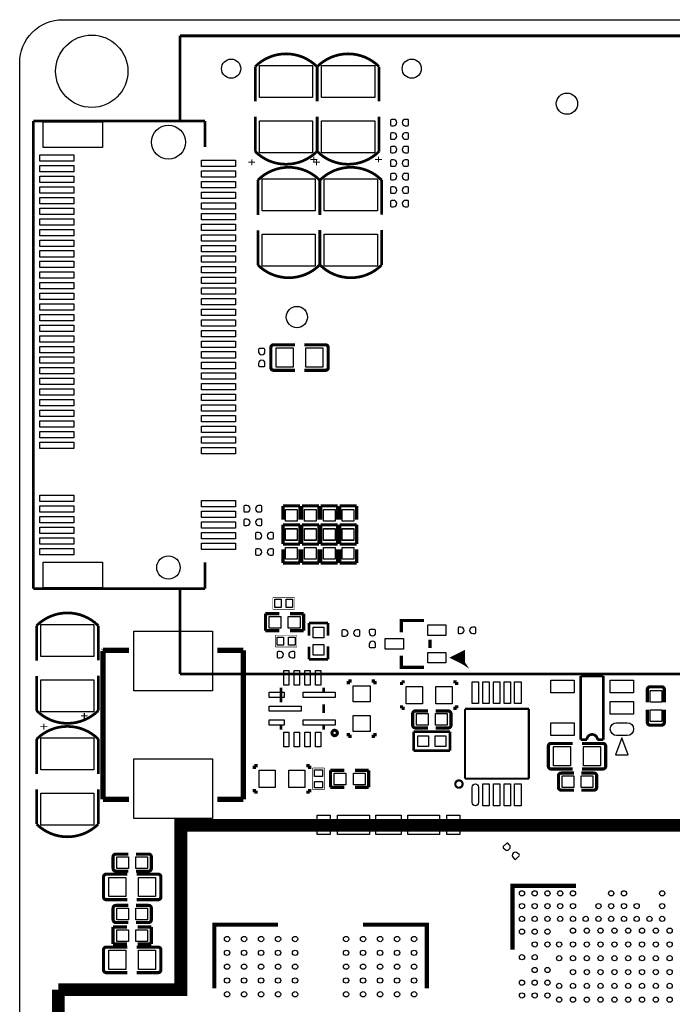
# Model space of a CAD drawing. Extents: x -29.9 to 31.2, y -23.7 to 47.4.
# Tile 4 of 5: x -29.9 to 0.8, y 1.1 to 47.4. Entities that reach past the tile are written whole.
import ezdxf

# ---------------------------------------------------------------- set-up
doc = ezdxf.new("R2010")
doc.units = 0
for name, color, linetype in [('BG_OUTLINE', 5, 'CONTINUOUS'), ('PG_SILKSCREEN_TOP', 254, 'CONTINUOUS'), ('PIN_TOP', 12, 'CONTINUOUS')]:
    doc.layers.add(name, color=color, linetype=linetype)

msp = doc.modelspace()

# ---------------------------------------------------------------- linework, layer by layer
at = {"layer": 'BG_OUTLINE'}
msp.add_lwpolyline([(-29.933138, -21.585428), (-29.933138, 45.35043, -0.414214), (-27.901138, 47.38243), (26.67, 47.38243, -0.414214), (27.686, 46.36643), (27.686, 39.243, 0.414214), (28.702, 38.227), (30.05074, 38.227, -0.414214), (31.06674, 37.211), (31.06674, 22.74443, -0.414214), (30.17774, 21.85543, 0.414214), (29.28874, 20.96643), (29.28874, 17.66443, 0.414214), (30.17774, 16.77543, -0.414214), (31.06674, 15.88643), (31.06674, -11.76401, -0.414214)], format="xyb", dxfattribs=at)
at = {"layer": 'PG_SILKSCREEN_TOP'}
for points, const_width in [([(-22.38502, 46.62424), (27.61488, 46.62424)], 0.127), ([(-22.38502, 42.62374), (-22.38502, 46.62424)], 0.127), ([(-18.84934, 45.17898), (-18.84934, 43.53814)], 0.127), ([(-15.92834, 45.17898), (-15.92834, 43.53814)], 0.127), ([(-29.28366, 42.62374), (-22.38502, 42.62374)], 0.127), ([(-29.28366, 20.62226), (-29.28366, 42.62374)], 0.127), ([(-25.95372, 42.62374), (-21.21916, 42.62374)], 0.127), ([(-21.21916, 42.62374), (-21.21916, 41.402)], 0.127), ([(-15.94866, 41.18356), (-15.94866, 42.8244)], 0.127), ([(-13.02766, 41.18356), (-13.02766, 42.8244)], 0.127), ([(-18.72234, 39.84244), (-18.72234, 38.2016)], 0.127), ([(-15.80134, 39.84244), (-15.80134, 38.2016)], 0.127), ([(-15.82166, 35.84702), (-15.82166, 37.48786)], 0.127), ([(-12.90066, 35.84702), (-12.90066, 37.48786)], 0.127), ([(-18.112689, 31.023611), (-18.112689, 31.968389)], 0.150089), ([(-17.985689, 32.095389), (-16.976293, 32.095389)], 0.150089), ([(-15.542311, 32.095389), (-16.534892, 32.095389)], 0.150089), ([(-15.415311, 31.968389), (-15.415311, 31.023611)], 0.150089), ([(-17.985689, 30.896611), (-16.976293, 30.896611)], 0.150089), ([(-15.542311, 30.896611), (-16.534892, 30.896611)], 0.150089), ([(-17.544999, 24.521897), (-17.544999, 23.871911)], 0.150089), ([(-16.745001, 24.521897), (-17.544999, 24.521897)], 0.150089), ([(-16.745001, 23.871911), (-16.745001, 24.521897)], 0.150089), ([(-16.655999, 24.521897), (-16.655999, 23.871911)], 0.150089), ([(-15.856001, 24.521897), (-16.655999, 24.521897)], 0.150089), ([(-15.856001, 23.871911), (-15.856001, 24.521897)], 0.150089), ([(-15.766999, 24.521897), (-15.766999, 23.871911)], 0.150089), ([(-14.967001, 24.521897), (-15.766999, 24.521897)], 0.150089), ([(-14.967001, 23.871911), (-14.967001, 24.521897)], 0.150089), ([(-14.877999, 24.521897), (-14.877999, 23.871911)], 0.150089), ([(-14.078001, 24.521897), (-14.877999, 24.521897)], 0.150089), ([(-14.078001, 23.871911), (-14.078001, 24.521897)], 0.150089), ([(-17.544999, 23.632897), (-17.544999, 22.982911)], 0.150089), ([(-16.745001, 23.632897), (-17.544999, 23.632897)], 0.150089), ([(-16.745001, 22.982911), (-16.745001, 23.632897)], 0.150089), ([(-16.655999, 23.632897), (-16.655999, 22.982911)], 0.150089), ([(-15.856001, 23.632897), (-16.655999, 23.632897)], 0.150089), ([(-15.856001, 22.982911), (-15.856001, 23.632897)], 0.150089), ([(-15.766999, 23.632897), (-15.766999, 22.982911)], 0.150089), ([(-14.967001, 23.632897), (-15.766999, 23.632897)], 0.150089), ([(-14.967001, 22.982911), (-14.967001, 23.632897)], 0.150089), ([(-14.877999, 23.632897), (-14.877999, 22.982911)], 0.150089), ([(-14.078001, 23.632897), (-14.877999, 23.632897)], 0.150089), ([(-14.078001, 22.982911), (-14.078001, 23.632897)], 0.150089), ([(-17.544999, 22.722103), (-17.544999, 23.372089)], 0.150089), ([(-16.745001, 23.372089), (-16.745001, 22.722103)], 0.150089), ([(-16.655999, 22.722103), (-16.655999, 23.372089)], 0.150089), ([(-15.856001, 23.372089), (-15.856001, 22.722103)], 0.150089), ([(-15.766999, 22.722103), (-15.766999, 23.372089)], 0.150089), ([(-14.967001, 23.372089), (-14.967001, 22.722103)], 0.150089), ([(-14.877999, 22.722103), (-14.877999, 23.372089)], 0.150089), ([(-14.078001, 23.372089), (-14.078001, 22.722103)], 0.150089), ([(-16.745001, 22.722103), (-17.544999, 22.722103)], 0.150089), ([(-15.856001, 22.722103), (-16.655999, 22.722103)], 0.150089), ([(-14.967001, 22.722103), (-15.766999, 22.722103)], 0.150089), ([(-14.078001, 22.722103), (-14.877999, 22.722103)], 0.150089), ([(-17.544999, 21.833103), (-17.544999, 22.483089)], 0.150089), ([(-16.745001, 22.483089), (-16.745001, 21.833103)], 0.150089), ([(-16.655999, 21.833103), (-16.655999, 22.483089)], 0.150089), ([(-15.856001, 22.483089), (-15.856001, 21.833103)], 0.150089), ([(-15.766999, 21.833103), (-15.766999, 22.483089)], 0.150089), ([(-14.967001, 22.483089), (-14.967001, 21.833103)], 0.150089), ([(-14.877999, 21.833103), (-14.877999, 22.483089)], 0.150089), ([(-14.078001, 22.483089), (-14.078001, 21.833103)], 0.150089), ([(-21.21916, 20.62226), (-21.21916, 21.87448)], 0.127), ([(-16.745001, 21.833103), (-17.544999, 21.833103)], 0.150089), ([(-15.856001, 21.833103), (-16.655999, 21.833103)], 0.150089), ([(-14.967001, 21.833103), (-15.766999, 21.833103)], 0.150089), ([(-14.078001, 21.833103), (-14.877999, 21.833103)], 0.150089), ([(-22.38502, 20.62226), (-29.28366, 20.62226)], 0.127), ([(-25.95372, 20.62226), (-21.21916, 20.62226)], 0.127), ([(-22.38502, 16.62176), (-22.38502, 20.62226)], 0.127), ([(-18.018811, 20.2184), (-17.002811, 20.2184)], 0.0254), ([(-18.018811, 19.6596), (-18.018811, 20.2184)], 0.0254), ([(-17.002811, 20.2184), (-17.002811, 19.6596)], 0.0254), ([(-18.367985, 19.449999), (-18.367985, 18.650001)], 0.150089), ([(-17.717999, 19.449999), (-18.367985, 19.449999)], 0.150089), ([(-17.002811, 19.6596), (-18.018811, 19.6596)], 0.0254), ([(-17.218177, 19.449999), (-16.568191, 19.449999)], 0.150089), ([(-16.568191, 19.449999), (-16.568191, 18.650001)], 0.150089), ([(-16.3195, 19.0119), (-15.4305, 19.0119)], 0.127), ([(-16.3195, 18.415), (-16.3195, 19.0119)], 0.127), ([(-15.4305, 19.0119), (-15.4305, 18.415)], 0.127), ([(-10.901705, 19.133795), (-11.978589, 19.133795), (-11.978589, 18.582589)], 0.1524), ([(-29.13634, 18.88998), (-29.13634, 17.24914)], 0.127), ([(-18.367985, 18.650001), (-17.717999, 18.650001)], 0.150089), ([(-16.568191, 18.650001), (-17.218177, 18.650001)], 0.150089), ([(-17.907, 18.4404), (-16.891, 18.4404)], 0.0254), ([(-17.907, 17.8816), (-17.907, 18.4404)], 0.0254), ([(-16.891, 18.4404), (-16.891, 17.8816)], 0.0254), ([(-10.627411, 18.234711), (-10.627411, 17.833289)], 0.1524), ([(-26.00706, 17.7038), (-25.98674, 17.72412)], 0.254), ([(-24.78786, 17.72412), (-26.00706, 17.72412)], 0.254), ([(-26.00706, 10.72388), (-26.00706, 17.7038)], 0.254), ([(-19.40814, 17.72412), (-20.62734, 17.72412)], 0.254), ([(-19.40814, 10.73404), (-19.40814, 17.72412)], 0.254), ([(-16.891, 17.8816), (-17.907, 17.8816)], 0.0254), ([(-16.3195, 17.3101), (-16.3195, 17.907)], 0.127), ([(-15.4305, 17.912105), (-15.4305, 17.3101)], 0.127), ([(-9.052611, 17.134789), (-9.052611, 17.632705), (-9.552889, 17.383811), (-9.052611, 17.134789), (-9.154211, 17.533595), (-9.352305, 17.333011), (-9.052611, 17.134789), (-9.253195, 17.434611)], 0.1524), ([(-15.4305, 17.3101), (-16.3195, 17.3101)], 0.127), ([(-10.901705, 16.934205), (-11.978589, 16.934205), (-11.978589, 17.485411)], 0.1524), ([(27.61488, 16.62176), (-22.38502, 16.62176)], 0.127), ([(-26.23566, 14.89456), (-26.23566, 16.5354)], 0.127), ([(-14.467789, 16.283889), (-14.315389, 16.283889)], 0.1524), ([(-14.467789, 16.131489), (-14.467789, 16.283889)], 0.1524), ([(-13.218211, 16.283889), (-13.370611, 16.283889)], 0.1524), ([(-13.218211, 16.131489), (-13.218211, 16.283889)], 0.1524), ([(-11.965889, 16.245789), (-11.965889, 16.093389)], 0.1524), ([(-11.813489, 16.245789), (-11.965889, 16.245789)], 0.1524), ([(-9.522511, 16.245789), (-9.370111, 16.245789)], 0.1524), ([(-9.370111, 16.245789), (-9.370111, 16.093389)], 0.1524), ([(-3.544113, 16.523894), (-2.475814, 16.523894)], 0.127), ([(-3.544113, 13.524103), (-3.544113, 16.523894)], 0.127), ([(-2.475814, 16.523894), (-2.475814, 13.524103)], 0.127), ([(-17.63776, 15.2781), (-17.63776, 15.9766)], 0.127), ([(-15.63624, 15.77848), (-15.63624, 15.9766)], 0.127), ([(-0.400152, 15.885897), (-0.400152, 15.288311)], 0.150012), ([(-0.273152, 16.012897), (0.273152, 16.012897)], 0.150012), ([(0.400152, 15.885897), (0.400152, 15.288311)], 0.150012), ([(-15.63624, 14.77772), (-15.63624, 15.19428)], 0.127), ([(-11.965889, 14.996211), (-11.965889, 15.148611)], 0.1524), ([(-11.813489, 14.996211), (-11.965889, 14.996211)], 0.1524), ([(-11.440897, 14.204696), (-11.440897, 14.750999)], 0.150012), ([(-11.313897, 14.877999), (-10.716209, 14.877999)], 0.150012), ([(-9.768103, 14.877999), (-10.365689, 14.877999)], 0.150012), ([(-9.641103, 14.750999), (-9.641103, 14.204696)], 0.150012), ([(-9.522511, 14.996211), (-9.370111, 14.996211)], 0.1524), ([(-9.370111, 14.996211), (-9.370111, 15.148611)], 0.1524), ([(-5.97535, 14.97584), (-8.97763, 14.97584)], 0.1016), ([(-8.97763, 14.97584), (-8.97763, 11.6967)], 0.1016), ([(-5.97535, 11.6967), (-5.97535, 14.97584)], 0.1016), ([(-0.400152, 14.340103), (-0.400152, 14.937791)], 0.150012), ([(0.400152, 14.340103), (0.400152, 14.937791)], 0.150012), ([(-17.63776, 13.9954), (-17.63776, 14.19352)], 0.127), ([(-15.63624, 13.9954), (-15.63624, 14.19352)], 0.127), ([(-14.467789, 13.840511), (-14.467789, 13.688111)], 0.1524), ([(-13.218211, 13.840511), (-13.218211, 13.688111)], 0.1524), ([(-9.6901, 13.9065), (-11.3919, 13.9065)], 0.127), ([(-11.3919, 13.9065), (-11.3919, 13.0175)], 0.127), ([(-11.313897, 14.077696), (-10.716209, 14.077696)], 0.150012), ([(-9.768103, 14.077696), (-10.365689, 14.077696)], 0.150012), ([(-9.6901, 13.0175), (-9.6901, 13.9065)], 0.127), ([(0.273152, 14.213103), (-0.273152, 14.213103)], 0.150012), ([(-29.13634, 13.55344), (-29.13634, 11.9126)], 0.127), ([(-14.467789, 13.688111), (-14.315389, 13.688111)], 0.1524), ([(-13.218211, 13.688111), (-13.370611, 13.688111)], 0.1524), ([(-3.247212, 13.524103), (-3.544113, 13.524103)], 0.127), ([(-2.475814, 13.524103), (-2.747315, 13.524103)], 0.127), ([(-11.3919, 13.0175), (-9.6901, 13.0175)], 0.127), ([(-5.057115, 12.278411), (-5.057115, 13.223189)], 0.150089), ([(-4.930115, 13.350189), (-3.920719, 13.350189)], 0.150089), ([(-2.486736, 13.350189), (-3.479317, 13.350189)], 0.150089), ([(-2.359736, 13.223189), (-2.359736, 12.278411)], 0.150089), ([(-18.887389, 12.308789), (-18.887389, 12.156389)], 0.1524), ([(-18.734989, 12.308789), (-18.887389, 12.308789)], 0.1524), ([(-16.444011, 12.308789), (-16.291611, 12.308789)], 0.1524), ([(-16.291611, 12.308789), (-16.291611, 12.156389)], 0.1524), ([(-16.149295, 12.192), (-15.600705, 12.192)], 0.0254), ([(-16.149295, 11.178489), (-16.149295, 12.192)], 0.0254), ([(-15.600705, 12.192), (-15.600705, 11.178489)], 0.0254), ([(-15.308809, 12.083999), (-14.658823, 12.083999)], 0.150089), ([(-15.308809, 11.284001), (-15.308809, 12.083999)], 0.150089), ([(-13.509015, 12.083999), (-14.159001, 12.083999)], 0.150089), ([(-13.509015, 11.284001), (-13.509015, 12.083999)], 0.150089), ([(-4.930115, 12.151411), (-3.920719, 12.151411)], 0.150089), ([(-2.486736, 12.151411), (-3.479317, 12.151411)], 0.150089), ([(-8.97763, 11.6967), (-5.97535, 11.6967)], 0.1016), ([(-4.582897, 11.283696), (-4.582897, 11.829999)], 0.150012), ([(-4.455897, 11.956999), (-3.858209, 11.956999)], 0.150012), ([(-2.910103, 11.956999), (-3.507689, 11.956999)], 0.150012), ([(-2.783103, 11.829999), (-2.783103, 11.283696)], 0.150012), ([(-26.23566, 9.55802), (-26.23566, 11.19886)], 0.127), ([(-18.887389, 11.059211), (-18.887389, 11.211611)], 0.1524), ([(-18.734989, 11.059211), (-18.887389, 11.059211)], 0.1524), ([(-16.444011, 11.059211), (-16.291611, 11.059211)], 0.1524), ([(-16.291611, 11.059211), (-16.291611, 11.211611)], 0.1524), ([(-15.600705, 11.178489), (-16.149295, 11.178489)], 0.0254), ([(-14.658823, 11.284001), (-15.308809, 11.284001)], 0.150089), ([(-14.159001, 11.284001), (-13.509015, 11.284001)], 0.150089), ([(-4.455897, 11.156696), (-3.858209, 11.156696)], 0.150012), ([(-2.910103, 11.156696), (-3.507689, 11.156696)], 0.150012), ([(-24.78786, 10.72388), (-26.00706, 10.72388)], 0.254), ([(-19.40814, 10.72388), (-20.62734, 10.72388)], 0.254), ([(-19.40814, 10.72388), (-19.40814, 10.73404)], 0.254), ([(-28.112009, 1.769008), (-22.349993, 1.769008), (-22.349993, 9.500006), (-18.85, 9.500006)], 0.599999), ([(-18.85, 9.500006), (7.549998, 9.500006), (7.549998, -6.400013), (-4.950003, -18.899988), (-23.019995, -18.899988), (-28.112009, -13.807999)], 0.599999), ([(-25.537897, 7.474001), (-25.537897, 8.020304)], 0.150012), ([(-25.410897, 8.147304), (-24.813311, 8.147304)], 0.150012), ([(-23.865103, 8.147304), (-24.462791, 8.147304)], 0.150012), ([(-23.738103, 8.020304), (-23.738103, 7.474001)], 0.150012), ([(-25.410897, 7.347001), (-24.813311, 7.347001)], 0.150012), ([(-23.865103, 7.347001), (-24.462791, 7.347001)], 0.150012), ([(-25.986689, 6.131611), (-25.986689, 7.076389)], 0.150089), ([(-25.859689, 7.203389), (-24.867108, 7.203389)], 0.150089), ([(-23.416311, 7.203389), (-24.425707, 7.203389)], 0.150089), ([(-23.289311, 7.076389), (-23.289311, 6.131611)], 0.150089), ([(-6.749999, 3.650005), (-6.749999, 6.649999), (-3.750005, 6.649999)], 0.2), ([(-25.859689, 6.004611), (-24.867108, 6.004611)], 0.150089), ([(-23.416311, 6.004611), (-24.425707, 6.004611)], 0.150089), ([(-25.537897, 5.060696), (-25.537897, 5.606999)], 0.150012), ([(-25.410897, 5.733999), (-24.813209, 5.733999)], 0.150012), ([(-23.865103, 5.733999), (-24.462689, 5.733999)], 0.150012), ([(-23.738103, 5.606999), (-23.738103, 5.060696)], 0.150012), ([(-25.537897, 4.717999), (-25.537897, 3.918001)], 0.150089), ([(-24.887911, 4.717999), (-25.537897, 4.717999)], 0.150089), ([(-25.410897, 4.933696), (-24.813209, 4.933696)], 0.150012), ([(-23.865103, 4.933696), (-24.462689, 4.933696)], 0.150012), ([(-24.388089, 4.717999), (-23.738103, 4.717999)], 0.150089), ([(-23.738103, 4.717999), (-23.738103, 3.918001)], 0.150089), ([(-20.775092, 1.829308), (-20.775092, 4.829302), (-17.775098, 4.829302)], 0.2), ([(-13.775106, 4.829302), (-10.775112, 4.829302), (-10.775112, 1.829308)], 0.2), ([(-25.986689, 2.702611), (-25.986689, 3.647389)], 0.150089), ([(-25.859689, 3.774389), (-24.867108, 3.774389)], 0.150089), ([(-25.537897, 3.918001), (-24.887911, 3.918001)], 0.150089), ([(-23.416311, 3.774389), (-24.425707, 3.774389)], 0.150089), ([(-23.738103, 3.918001), (-24.388089, 3.918001)], 0.150089), ([(-23.289311, 3.647389), (-23.289311, 2.702611)], 0.150089), ([(-25.859689, 2.575611), (-24.867108, 2.575611)], 0.150089), ([(-23.416311, 2.575611), (-24.425707, 2.575611)], 0.150089), ([(-28.112009, -13.807999), (-28.112009, 1.769008)], 0.599999)]:
    msp.add_lwpolyline(points, dxfattribs=dict(at, const_width=const_width))
for points, const_width in [([(-15.94866, 43.54576), (-15.94866, 45.17898, 0.41268), (-18.84934, 45.17898)], 0.127), ([(-13.02766, 43.54576), (-13.02766, 45.17898, 0.41268), (-15.92834, 45.17898)], 0.127), ([(-18.84934, 42.81678), (-18.84934, 41.18356, 0.412731), (-15.94866, 41.18356)], 0.127), ([(-15.92834, 42.81678), (-15.92834, 41.18356, 0.412731), (-13.02766, 41.18356)], 0.127), ([(-15.82166, 38.20922), (-15.82166, 39.84244, 0.412731), (-18.72234, 39.84244)], 0.127), ([(-12.90066, 38.20922), (-12.90066, 39.84244, 0.412731), (-15.80134, 39.84244)], 0.127), ([(-18.72234, 37.48024), (-18.72234, 35.84702, 0.41268), (-15.82166, 35.84702)], 0.127), ([(-15.80134, 37.48024), (-15.80134, 35.84702, 0.41268), (-12.90066, 35.84702)], 0.127), ([(-18.112689, 31.968389, -0.414448), (-17.985689, 32.095389)], 0.150089), ([(-15.542311, 32.095389, -0.414448), (-15.415311, 31.968389)], 0.150089), ([(-17.985689, 30.896611, -0.414448), (-18.112689, 31.023611)], 0.150089), ([(-15.415311, 31.023611, -0.414448), (-15.542311, 30.896611)], 0.150089), ([(-26.23566, 17.25676), (-26.23566, 18.88998, 0.41268), (-29.13634, 18.88998)], 0.127), ([(-29.13634, 16.52778), (-29.13634, 14.89456, 0.412731), (-26.23566, 14.89456)], 0.127), ([(-0.400152, 15.885897, -0.414331), (-0.273152, 16.012897)], 0.150012), ([(0.273152, 16.012897, -0.414253), (0.400152, 15.885897)], 0.150012), ([(-11.440897, 14.750999, -0.414331), (-11.313897, 14.877999)], 0.150012), ([(-9.768103, 14.877999, -0.414331), (-9.641103, 14.750999)], 0.150012), ([(-0.273152, 14.213103, -0.414331), (-0.400152, 14.340103)], 0.150012), ([(0.400152, 14.340103, -0.414253), (0.273152, 14.213103)], 0.150012), ([(-26.23566, 11.92022), (-26.23566, 13.55344, 0.412731), (-29.13634, 13.55344)], 0.127), ([(-15.04127, 13.843, 0.999967), (-15.18473, 13.843, 1.000033), (-15.04127, 13.843)], 0.254), ([(-11.313897, 14.077696, -0.414253), (-11.440897, 14.204696)], 0.150012), ([(-9.641103, 14.204696, -0.414253), (-9.768103, 14.077696)], 0.150012), ([(-2.747315, 13.524103, 0.99999), (-3.247212, 13.524103)], 0.127), ([(-5.057115, 13.223189, -0.414448), (-4.930115, 13.350189)], 0.150089), ([(-2.486736, 13.350189, -0.414448), (-2.359736, 13.223189)], 0.150089), ([(-4.930115, 12.151411, -0.414448), (-5.057115, 12.278411)], 0.150089), ([(-2.359736, 12.278411, -0.414448), (-2.486736, 12.151411)], 0.150089), ([(-9.09193, 11.440668, 1), (-9.436862, 11.440668, 1), (-9.09193, 11.440668)], 0.1016), ([(-4.582897, 11.829999, -0.414331), (-4.455897, 11.956999)], 0.150012), ([(-2.910103, 11.956999, -0.414331), (-2.783103, 11.829999)], 0.150012), ([(-29.13634, 11.19124), (-29.13634, 9.55802, 0.41268), (-26.23566, 9.55802)], 0.127), ([(-4.455897, 11.156696, -0.414253), (-4.582897, 11.283696)], 0.150012), ([(-2.783103, 11.283696, -0.414253), (-2.910103, 11.156696)], 0.150012), ([(-25.537897, 8.020304, -0.414253), (-25.410897, 8.147304)], 0.150012), ([(-23.865103, 8.147304, -0.414253), (-23.738103, 8.020304)], 0.150012), ([(-25.410897, 7.347001, -0.414331), (-25.537897, 7.474001)], 0.150012), ([(-23.738103, 7.474001, -0.414331), (-23.865103, 7.347001)], 0.150012), ([(-25.986689, 7.076389, -0.414448), (-25.859689, 7.203389)], 0.150089), ([(-23.416311, 7.203389, -0.414448), (-23.289311, 7.076389)], 0.150089), ([(-25.859689, 6.004611, -0.414448), (-25.986689, 6.131611)], 0.150089), ([(-23.289311, 6.131611, -0.414448), (-23.416311, 6.004611)], 0.150089), ([(-25.537897, 5.606999, -0.414331), (-25.410897, 5.733999)], 0.150012), ([(-23.865103, 5.733999, -0.414331), (-23.738103, 5.606999)], 0.150012), ([(-25.410897, 4.933696, -0.414253), (-25.537897, 5.060696)], 0.150012), ([(-23.738103, 5.060696, -0.414253), (-23.865103, 4.933696)], 0.150012), ([(-25.986689, 3.647389, -0.414448), (-25.859689, 3.774389)], 0.150089), ([(-23.416311, 3.774389, -0.414448), (-23.289311, 3.647389)], 0.150089), ([(-25.859689, 2.575611, -0.414448), (-25.986689, 2.702611)], 0.150089), ([(-23.289311, 2.702611, -0.414448), (-23.416311, 2.575611)], 0.150089)]:
    msp.add_lwpolyline(points, format="xyb", dxfattribs=dict(at, const_width=const_width))
msp.add_lwpolyline([(-1.89832, 12.808102), (-1.29827, 12.808102), (-1.598295, 13.608202)], close=True, dxfattribs=at)
at = {"layer": 'PIN_TOP'}
for points in [[(-16.14932, 43.72991), (-18.64868, 43.72991), (-18.64868, 45.23105), (-16.14932, 45.23105)], [(-13.22832, 43.72991), (-15.72768, 43.72991), (-15.72768, 45.23105), (-13.22832, 45.23105)], [(-16.14932, 41.12895), (-18.64868, 41.12895), (-18.64868, 42.63009), (-16.14932, 42.63009)], [(-13.22832, 41.12895), (-15.72768, 41.12895), (-15.72768, 42.63009), (-13.22832, 42.63009)], [(-26.034987, 41.374047), (-28.834093, 41.374047), (-28.834093, 42.572953), (-26.034987, 42.572953)], [(-27.383842, 40.72368), (-28.983838, 40.72368), (-28.983838, 41.02368), (-27.383842, 41.02368)], [(-19.784162, 40.47222), (-21.384158, 40.47222), (-21.384158, 40.77222), (-19.784162, 40.77222)], [(-27.383842, 40.2233), (-28.983838, 40.2233), (-28.983838, 40.5233), (-27.383842, 40.5233)], [(-27.383842, 39.72292), (-28.983838, 39.72292), (-28.983838, 40.02292), (-27.383842, 40.02292)], [(-19.784162, 39.97184), (-21.384158, 39.97184), (-21.384158, 40.27184), (-19.784162, 40.27184)], [(-18.52168, 39.89705), (-16.02232, 39.89705), (-16.02232, 38.39591), (-18.52168, 38.39591)], [(-15.60068, 39.89705), (-13.10132, 39.89705), (-13.10132, 38.39591), (-15.60068, 38.39591)], [(-27.383842, 39.22254), (-28.983838, 39.22254), (-28.983838, 39.52254), (-27.383842, 39.52254)], [(-19.784162, 39.474), (-21.384158, 39.474), (-21.384158, 39.774), (-19.784162, 39.774)], [(-27.383842, 38.72216), (-28.983838, 38.72216), (-28.983838, 39.02216), (-27.383842, 39.02216)], [(-19.784162, 38.97362), (-21.384158, 38.97362), (-21.384158, 39.27362), (-19.784162, 39.27362)], [(-27.383842, 38.22432), (-28.983838, 38.22432), (-28.983838, 38.52432), (-27.383842, 38.52432)], [(-19.784162, 38.47324), (-21.384158, 38.47324), (-21.384158, 38.77324), (-19.784162, 38.77324)], [(-27.383842, 37.72394), (-28.983838, 37.72394), (-28.983838, 38.02394), (-27.383842, 38.02394)], [(-19.784162, 37.97286), (-21.384158, 37.97286), (-21.384158, 38.27286), (-19.784162, 38.27286)], [(-27.383842, 37.22356), (-28.983838, 37.22356), (-28.983838, 37.52356), (-27.383842, 37.52356)], [(-19.784162, 37.47248), (-21.384158, 37.47248), (-21.384158, 37.77248), (-19.784162, 37.77248)], [(-19.784162, 36.9721), (-21.384158, 36.9721), (-21.384158, 37.2721), (-19.784162, 37.2721)], [(-18.52168, 37.29609), (-16.02232, 37.29609), (-16.02232, 35.79495), (-18.52168, 35.79495)], [(-15.60068, 37.29609), (-13.10132, 37.29609), (-13.10132, 35.79495), (-15.60068, 35.79495)], [(-27.383842, 36.72318), (-28.983838, 36.72318), (-28.983838, 37.02318), (-27.383842, 37.02318)], [(-19.784162, 36.47172), (-21.384158, 36.47172), (-21.384158, 36.77172), (-19.784162, 36.77172)], [(-27.383842, 36.2228), (-28.983838, 36.2228), (-28.983838, 36.5228), (-27.383842, 36.5228)], [(-19.784162, 35.97388), (-21.384158, 35.97388), (-21.384158, 36.27388), (-19.784162, 36.27388)], [(-27.383842, 35.72242), (-28.983838, 35.72242), (-28.983838, 36.02242), (-27.383842, 36.02242)], [(-19.784162, 35.4735), (-21.384158, 35.4735), (-21.384158, 35.7735), (-19.784162, 35.7735)], [(-27.383842, 35.22204), (-28.983838, 35.22204), (-28.983838, 35.52204), (-27.383842, 35.52204)], [(-19.784162, 34.97312), (-21.384158, 34.97312), (-21.384158, 35.27312), (-19.784162, 35.27312)], [(-27.383842, 34.7242), (-28.983838, 34.7242), (-28.983838, 35.0242), (-27.383842, 35.0242)], [(-19.784162, 34.47274), (-21.384158, 34.47274), (-21.384158, 34.77274), (-19.784162, 34.77274)], [(-27.383842, 34.22382), (-28.983838, 34.22382), (-28.983838, 34.52382), (-27.383842, 34.52382)], [(-19.784162, 33.97236), (-21.384158, 33.97236), (-21.384158, 34.27236), (-19.784162, 34.27236)], [(-27.383842, 33.72344), (-28.983838, 33.72344), (-28.983838, 34.02344), (-27.383842, 34.02344)], [(-27.383842, 33.22306), (-28.983838, 33.22306), (-28.983838, 33.52306), (-27.383842, 33.52306)], [(-19.784162, 33.47198), (-21.384158, 33.47198), (-21.384158, 33.77198), (-19.784162, 33.77198)], [(-27.383842, 32.72268), (-28.983838, 32.72268), (-28.983838, 33.02268), (-27.383842, 33.02268)], [(-19.784162, 32.97414), (-21.384158, 32.97414), (-21.384158, 33.27414), (-19.784162, 33.27414)], [(-27.383842, 32.2223), (-28.983838, 32.2223), (-28.983838, 32.5223), (-27.383842, 32.5223)], [(-19.784162, 32.47376), (-21.384158, 32.47376), (-21.384158, 32.77376), (-19.784162, 32.77376)], [(-27.383842, 31.72192), (-28.983838, 31.72192), (-28.983838, 32.02192), (-27.383842, 32.02192)], [(-19.784162, 31.97338), (-21.384158, 31.97338), (-21.384158, 32.27338), (-19.784162, 32.27338)], [(-17.864049, 31.046039), (-17.864049, 31.945936), (-17.063949, 31.945936), (-17.063949, 31.046039)], [(-16.464051, 31.046039), (-16.464051, 31.945936), (-15.663951, 31.945936), (-15.663951, 31.046039)], [(-27.383842, 31.22408), (-28.983838, 31.22408), (-28.983838, 31.52408), (-27.383842, 31.52408)], [(-19.784162, 31.473), (-21.384158, 31.473), (-21.384158, 31.773), (-19.784162, 31.773)], [(-27.383842, 30.7237), (-28.983838, 30.7237), (-28.983838, 31.0237), (-27.383842, 31.0237)], [(-19.784162, 30.97262), (-21.384158, 30.97262), (-21.384158, 31.27262), (-19.784162, 31.27262)], [(-19.784162, 30.47224), (-21.384158, 30.47224), (-21.384158, 30.77224), (-19.784162, 30.77224)], [(-27.383842, 30.22332), (-28.983838, 30.22332), (-28.983838, 30.52332), (-27.383842, 30.52332)], [(-19.784162, 29.97186), (-21.384158, 29.97186), (-21.384158, 30.27186), (-19.784162, 30.27186)], [(-27.383842, 29.72294), (-28.983838, 29.72294), (-28.983838, 30.02294), (-27.383842, 30.02294)], [(-19.784162, 29.47402), (-21.384158, 29.47402), (-21.384158, 29.77402), (-19.784162, 29.77402)], [(-27.383842, 29.22256), (-28.983838, 29.22256), (-28.983838, 29.52256), (-27.383842, 29.52256)], [(-19.784162, 28.97364), (-21.384158, 28.97364), (-21.384158, 29.27364), (-19.784162, 29.27364)], [(-27.383842, 28.72218), (-28.983838, 28.72218), (-28.983838, 29.02218), (-27.383842, 29.02218)], [(-19.784162, 28.47326), (-21.384158, 28.47326), (-21.384158, 28.77326), (-19.784162, 28.77326)], [(-27.383842, 28.2218), (-28.983838, 28.2218), (-28.983838, 28.5218), (-27.383842, 28.5218)], [(-19.784162, 27.97288), (-21.384158, 27.97288), (-21.384158, 28.27288), (-19.784162, 28.27288)], [(-27.383842, 27.72396), (-28.983838, 27.72396), (-28.983838, 28.02396), (-27.383842, 28.02396)], [(-27.383842, 27.22358), (-28.983838, 27.22358), (-28.983838, 27.52358), (-27.383842, 27.52358)], [(-19.784162, 27.4725), (-21.384158, 27.4725), (-21.384158, 27.7725), (-19.784162, 27.7725)], [(-19.784162, 26.97212), (-21.384158, 26.97212), (-21.384158, 27.27212), (-19.784162, 27.27212)], [(-27.383842, 24.72168), (-28.983838, 24.72168), (-28.983838, 25.02168), (-27.383842, 25.02168)], [(-19.784162, 24.47276), (-21.384158, 24.47276), (-21.384158, 24.77276), (-19.784162, 24.77276)], [(-27.383842, 24.22384), (-28.983838, 24.22384), (-28.983838, 24.52384), (-27.383842, 24.52384)], [(-19.784162, 23.97238), (-21.384158, 23.97238), (-21.384158, 24.27238), (-19.784162, 24.27238)], [(-17.419955, 24.347043), (-16.870045, 24.347043), (-16.870045, 23.797133), (-17.419955, 23.797133)], [(-16.530955, 24.347043), (-15.981045, 24.347043), (-15.981045, 23.797133), (-16.530955, 23.797133)], [(-15.641955, 24.347043), (-15.092045, 24.347043), (-15.092045, 23.797133), (-15.641955, 23.797133)], [(-14.752955, 24.347043), (-14.203045, 24.347043), (-14.203045, 23.797133), (-14.752955, 23.797133)], [(-27.383842, 23.72346), (-28.983838, 23.72346), (-28.983838, 24.02346), (-27.383842, 24.02346)], [(-19.784162, 23.472), (-21.384158, 23.472), (-21.384158, 23.772), (-19.784162, 23.772)], [(-27.383842, 23.22308), (-28.983838, 23.22308), (-28.983838, 23.52308), (-27.383842, 23.52308)], [(-19.784162, 22.97416), (-21.384158, 22.97416), (-21.384158, 23.27416), (-19.784162, 23.27416)], [(-17.419955, 23.458043), (-16.870045, 23.458043), (-16.870045, 22.908133), (-17.419955, 22.908133)], [(-17.419955, 23.446867), (-16.870045, 23.446867), (-16.870045, 22.896957), (-17.419955, 22.896957)], [(-16.530955, 23.458043), (-15.981045, 23.458043), (-15.981045, 22.908133), (-16.530955, 22.908133)], [(-16.530955, 23.446867), (-15.981045, 23.446867), (-15.981045, 22.896957), (-16.530955, 22.896957)], [(-15.641955, 23.458043), (-15.092045, 23.458043), (-15.092045, 22.908133), (-15.641955, 22.908133)], [(-15.641955, 23.446867), (-15.092045, 23.446867), (-15.092045, 22.896957), (-15.641955, 22.896957)], [(-14.752955, 23.458043), (-14.203045, 23.458043), (-14.203045, 22.908133), (-14.752955, 22.908133)], [(-14.752955, 23.446867), (-14.203045, 23.446867), (-14.203045, 22.896957), (-14.752955, 22.896957)], [(-27.383842, 22.7227), (-28.983838, 22.7227), (-28.983838, 23.0227), (-27.383842, 23.0227)], [(-19.784162, 22.47378), (-21.384158, 22.47378), (-21.384158, 22.77378), (-19.784162, 22.77378)], [(-27.383842, 22.22232), (-28.983838, 22.22232), (-28.983838, 22.52232), (-27.383842, 22.52232)], [(-17.419955, 22.557867), (-16.870045, 22.557867), (-16.870045, 22.007957), (-17.419955, 22.007957)], [(-16.530955, 22.557867), (-15.981045, 22.557867), (-15.981045, 22.007957), (-16.530955, 22.007957)], [(-15.641955, 22.557867), (-15.092045, 22.557867), (-15.092045, 22.007957), (-15.641955, 22.007957)], [(-14.752955, 22.557867), (-14.203045, 22.557867), (-14.203045, 22.007957), (-14.752955, 22.007957)], [(-26.034987, 20.673047), (-28.834093, 20.673047), (-28.834093, 21.871953), (-26.034987, 21.871953)], [(-17.6276, 20.1295), (-17.6276, 19.7485), (-17.9324, 19.7485), (-17.9324, 20.1295)], [(-17.089222, 20.1295), (-17.089222, 19.7485), (-17.394022, 19.7485), (-17.394022, 20.1295)], [(-18.193131, 18.775045), (-18.193131, 19.324955), (-17.643221, 19.324955), (-17.643221, 18.775045)], [(-17.292955, 18.775045), (-17.292955, 19.324955), (-16.743045, 19.324955), (-16.743045, 18.775045)], [(-26.43632, 17.44091), (-28.93568, 17.44091), (-28.93568, 18.94205), (-26.43632, 18.94205)], [(-20.85721, 15.8242), (-24.55799, 15.8242), (-24.55799, 18.62328), (-20.85721, 18.62328)], [(-16.129, 18.8214), (-15.621, 18.8214), (-15.621, 18.3134), (-16.129, 18.3134)], [(-9.876739, 18.433987), (-10.727639, 18.433987), (-10.727639, 18.934392), (-9.876739, 18.934392)], [(-17.515789, 18.3515), (-17.515789, 17.9705), (-17.820589, 17.9705), (-17.820589, 18.3515)], [(-16.977411, 18.3515), (-16.977411, 17.9705), (-17.282211, 17.9705), (-17.282211, 18.3515)], [(-11.878361, 17.783797), (-12.729261, 17.783797), (-12.729261, 18.284203), (-11.878361, 18.284203)], [(-16.129, 18.0086), (-15.621, 18.0086), (-15.621, 17.5006), (-16.129, 17.5006)], [(-9.876739, 17.133608), (-10.727639, 17.133608), (-10.727639, 17.634014), (-9.876739, 17.634014)], [(-17.26184, 16.08582), (-17.51076, 16.08582), (-17.51076, 16.78686), (-17.26184, 16.78686)], [(-16.764, 16.08582), (-17.01292, 16.08582), (-17.01292, 16.78686), (-16.764, 16.78686)], [(-16.26108, 16.08582), (-16.51, 16.08582), (-16.51, 16.78686), (-16.26108, 16.78686)], [(-15.7607, 16.08582), (-16.00962, 16.08582), (-16.00962, 16.78686), (-15.7607, 16.78686)], [(-26.43632, 14.83995), (-28.93568, 14.83995), (-28.93568, 16.34109), (-26.43632, 16.34109)], [(-8.64235, 15.22476), (-8.64235, 16.24584), (-8.34263, 16.24584), (-8.34263, 15.22476)], [(-8.14197, 15.22476), (-8.14197, 16.24584), (-7.84225, 16.24584), (-7.84225, 15.22476)], [(-7.64159, 15.22476), (-7.64159, 16.24584), (-7.34187, 16.24584), (-7.34187, 15.22476)], [(-7.14121, 15.22476), (-7.14121, 16.24584), (-6.84149, 16.24584), (-6.84149, 15.22476)], [(-6.64337, 15.22476), (-6.64337, 16.24584), (-6.34365, 16.24584), (-6.34365, 15.22476)], [(-3.847249, 16.323945), (-3.847249, 15.724048), (-4.947348, 15.724048), (-4.947348, 16.323945)], [(-1.047153, 16.323945), (-1.047153, 15.724048), (-2.147252, 15.724048), (-2.147252, 16.323945)], [(-17.4879, 15.51178), (-18.18894, 15.51178), (-18.18894, 15.7607), (-17.4879, 15.7607)], [(-15.08633, 15.51178), (-16.58747, 15.51178), (-16.58747, 15.7607), (-15.08633, 15.7607)], [(-14.2494, 16.0655), (-13.4366, 16.0655), (-13.4366, 15.3035), (-14.2494, 15.3035)], [(-10.9855, 16.0274), (-10.9855, 15.2146), (-11.7475, 15.2146), (-11.7475, 16.0274)], [(-9.5885, 16.0274), (-9.5885, 15.2146), (-10.3505, 15.2146), (-10.3505, 16.0274)], [(0.274803, 15.288133), (-0.275107, 15.288133), (-0.275107, 15.838043), (0.274803, 15.838043)], [(-1.047153, 15.323947), (-1.047153, 14.72405), (-2.147252, 14.72405), (-2.147252, 15.323947)], [(-16.68653, 14.86154), (-18.18767, 14.86154), (-18.18767, 15.11046), (-16.68653, 15.11046)], [(0.274803, 14.387957), (-0.275107, 14.387957), (-0.275107, 14.937867), (0.274803, 14.937867)], [(-17.4879, 14.2113), (-18.18894, 14.2113), (-18.18894, 14.46022), (-17.4879, 14.46022)], [(-15.08633, 14.2113), (-16.58747, 14.2113), (-16.58747, 14.46022), (-15.08633, 14.46022)], [(-14.2494, 14.6685), (-13.4366, 14.6685), (-13.4366, 13.9065), (-14.2494, 13.9065)], [(-11.266043, 14.203045), (-11.266043, 14.752955), (-10.716133, 14.752955), (-10.716133, 14.203045)], [(-10.365867, 14.203045), (-10.365867, 14.752955), (-9.815957, 14.752955), (-9.815957, 14.203045)], [(-3.847249, 14.323949), (-3.847249, 13.724052), (-4.947348, 13.724052), (-4.947348, 14.323949)], [(-28.93568, 13.60805), (-26.43632, 13.60805), (-26.43632, 12.10691), (-28.93568, 12.10691)], [(-17.26184, 13.18514), (-17.51076, 13.18514), (-17.51076, 13.88618), (-17.26184, 13.88618)], [(-16.764, 13.18514), (-17.01292, 13.18514), (-17.01292, 13.88618), (-16.764, 13.88618)], [(-16.26108, 13.18514), (-16.51, 13.18514), (-16.51, 13.88618), (-16.26108, 13.88618)], [(-15.7607, 13.18514), (-16.00962, 13.18514), (-16.00962, 13.88618), (-15.7607, 13.88618)], [(-11.2014, 13.208), (-11.2014, 13.716), (-10.6934, 13.716), (-10.6934, 13.208)], [(-10.3886, 13.208), (-10.3886, 13.716), (-9.8806, 13.716), (-9.8806, 13.208)], [(-4.808474, 12.300839), (-4.808474, 13.200736), (-4.008374, 13.200736), (-4.008374, 12.300839)], [(-3.408477, 12.300839), (-3.408477, 13.200736), (-2.608377, 13.200736), (-2.608377, 12.300839)], [(-20.85721, 9.82472), (-24.55799, 9.82472), (-24.55799, 12.6238), (-20.85721, 12.6238)], [(-18.669, 11.2776), (-18.669, 12.0904), (-17.907, 12.0904), (-17.907, 11.2776)], [(-17.272, 11.2776), (-17.272, 12.0904), (-16.51, 12.0904), (-16.51, 11.2776)], [(-15.6845, 11.800789), (-16.0655, 11.800789), (-16.0655, 12.105589), (-15.6845, 12.105589)], [(-14.584045, 11.958955), (-14.584045, 11.409045), (-15.133955, 11.409045), (-15.133955, 11.958955)], [(-13.683869, 11.958955), (-13.683869, 11.409045), (-14.233779, 11.409045), (-14.233779, 11.958955)], [(-4.408043, 11.282045), (-4.408043, 11.831955), (-3.858133, 11.831955), (-3.858133, 11.282045)], [(-3.507867, 11.282045), (-3.507867, 11.831955), (-2.957957, 11.831955), (-2.957957, 11.282045)], [(-15.6845, 11.262411), (-16.0655, 11.262411), (-16.0655, 11.567211), (-15.6845, 11.567211)], [(-8.14197, 10.42416), (-8.14197, 11.44524), (-7.84225, 11.44524), (-7.84225, 10.42416)], [(-7.64159, 10.42416), (-7.64159, 11.44524), (-7.34187, 11.44524), (-7.34187, 10.42416)], [(-7.14121, 10.42416), (-7.14121, 11.44524), (-6.84149, 11.44524), (-6.84149, 10.42416)], [(-6.64337, 10.42416), (-6.64337, 11.44524), (-6.34365, 11.44524), (-6.34365, 10.42416)], [(-28.93568, 11.00709), (-26.43632, 11.00709), (-26.43632, 9.50595), (-28.93568, 9.50595)], [(-15.92801, 9.069984), (-15.92801, 9.97999), (-15.318003, 9.97999), (-15.318003, 9.069984)], [(-14.973021, 9.069984), (-14.973021, 9.97999), (-13.473024, 9.97999), (-13.473024, 9.069984)], [(-13.167995, 9.069984), (-13.167995, 9.97999), (-11.978005, 9.97999), (-11.978005, 9.069984)], [(-11.673002, 9.069984), (-11.673002, 9.97999), (-10.173005, 9.97999), (-10.173005, 9.069984)], [(-9.827997, 9.069984), (-9.827997, 9.97999), (-9.21799, 9.97999), (-9.21799, 9.069984)], [(-24.813133, 8.021955), (-24.813133, 7.472045), (-25.363043, 7.472045), (-25.363043, 8.021955)], [(-23.912957, 8.021955), (-23.912957, 7.472045), (-24.462867, 7.472045), (-24.462867, 8.021955)], [(-24.937949, 7.053948), (-24.937949, 6.154052), (-25.738049, 6.154052), (-25.738049, 7.053948)], [(-23.537951, 7.053948), (-23.537951, 6.154052), (-24.338051, 6.154052), (-24.338051, 7.053948)], [(-25.363043, 5.059045), (-25.363043, 5.608955), (-24.813133, 5.608955), (-24.813133, 5.059045)], [(-24.462867, 5.059045), (-24.462867, 5.608955), (-23.912957, 5.608955), (-23.912957, 5.059045)], [(-25.363043, 4.043045), (-25.363043, 4.592955), (-24.813133, 4.592955), (-24.813133, 4.043045)], [(-24.462867, 4.043045), (-24.462867, 4.592955), (-23.912957, 4.592955), (-23.912957, 4.043045)], [(-24.937949, 3.624948), (-24.937949, 2.725052), (-25.738049, 2.725052), (-25.738049, 3.624948)], [(-23.537951, 3.624948), (-23.537951, 2.725052), (-24.338051, 2.725052), (-24.338051, 3.624948)]]:
    msp.add_lwpolyline(points, close=True, dxfattribs=at)
for points in [[(-12.340234, 42.695114), (-12.441834, 42.695114, 0.375947), (-12.484227, 42.646702), (-12.484227, 42.430802, 0.364938), (-12.441834, 42.395089), (-12.340234, 42.395089, 0.999502)], [(-11.79002, 42.395089), (-11.68842, 42.395089, 0.375947), (-11.646027, 42.443502), (-11.646027, 42.659402, 0.364938), (-11.68842, 42.695114), (-11.79002, 42.695114, 0.999502)], [(-12.340234, 42.060114), (-12.441834, 42.060114, 0.375947), (-12.484227, 42.011702), (-12.484227, 41.795802, 0.364938), (-12.441834, 41.760089), (-12.340234, 41.760089, 0.999502)], [(-11.79002, 41.760089), (-11.68842, 41.760089, 0.375947), (-11.646027, 41.808502), (-11.646027, 42.024402, 0.364938), (-11.68842, 42.060114), (-11.79002, 42.060114, 0.999502)], [(-12.34026, 41.425114), (-12.44186, 41.425114, 0.375947), (-12.484252, 41.376702), (-12.484252, 41.160802, 0.364938), (-12.44186, 41.125089), (-12.34026, 41.125089, 0.999502)], [(-11.790045, 41.125089), (-11.688445, 41.125089, 0.375947), (-11.646052, 41.173502), (-11.646052, 41.389402, 0.364938), (-11.688445, 41.425114), (-11.790045, 41.425114, 0.999502)], [(-12.340234, 40.790114), (-12.441834, 40.790114, 0.375947), (-12.484227, 40.741702), (-12.484227, 40.525802, 0.364938), (-12.441834, 40.490089), (-12.340234, 40.490089, 0.999502)], [(-11.79002, 40.490089), (-11.68842, 40.490089, 0.375947), (-11.646027, 40.538502), (-11.646027, 40.754402, 0.364938), (-11.68842, 40.790114), (-11.79002, 40.790114, 0.999502)], [(-12.34026, 40.155114), (-12.44186, 40.155114, 0.375947), (-12.484252, 40.106702), (-12.484252, 39.890802, 0.364938), (-12.44186, 39.855089), (-12.34026, 39.855089, 0.999502)], [(-11.790045, 39.855089), (-11.688445, 39.855089, 0.375947), (-11.646052, 39.903502), (-11.646052, 40.119402, 0.364938), (-11.688445, 40.155114), (-11.790045, 40.155114, 0.999502)], [(-12.340234, 39.520114), (-12.441834, 39.520114, 0.375947), (-12.484227, 39.471702), (-12.484227, 39.255802, 0.364938), (-12.441834, 39.220089), (-12.340234, 39.220089, 0.999502)], [(-11.79002, 39.220089), (-11.68842, 39.220089, 0.375947), (-11.646027, 39.268502), (-11.646027, 39.484402, 0.364938), (-11.68842, 39.520114), (-11.79002, 39.520114, 0.999502)], [(-12.34026, 38.885114), (-12.44186, 38.885114, 0.375947), (-12.484252, 38.836702), (-12.484252, 38.620802, 0.364938), (-12.44186, 38.585089), (-12.34026, 38.585089, 0.999502)], [(-11.790045, 38.585089), (-11.688445, 38.585089, 0.375947), (-11.646052, 38.633502), (-11.646052, 38.849402, 0.364938), (-11.688445, 38.885114), (-11.790045, 38.885114, 0.999502)], [(-18.392089, 31.770955), (-18.392089, 31.872555, 0.375947), (-18.440502, 31.914948), (-18.656402, 31.914948, 0.364938), (-18.692114, 31.872555), (-18.692114, 31.770955, 0.999502)], [(-18.692114, 31.22074), (-18.692114, 31.11914, 0.375947), (-18.643702, 31.076748), (-18.427802, 31.076748, 0.364938), (-18.392089, 31.11914), (-18.392089, 31.22074, 0.999502)], [(-19.240475, 24.533911), (-19.342075, 24.533911, 0.375947), (-19.384467, 24.485498), (-19.384467, 24.269598, 0.364938), (-19.342075, 24.233886), (-19.240475, 24.233886, 0.999502)], [(-18.69026, 24.233886), (-18.58866, 24.233886, 0.375947), (-18.546267, 24.282298), (-18.546267, 24.498198, 0.364938), (-18.58866, 24.533911), (-18.69026, 24.533911, 0.999502)], [(-19.240475, 23.898911), (-19.342075, 23.898911, 0.375947), (-19.384467, 23.850498), (-19.384467, 23.634598, 0.364938), (-19.342075, 23.598886), (-19.240475, 23.598886, 0.999502)], [(-18.69026, 23.598886), (-18.58866, 23.598886, 0.375947), (-18.546267, 23.647298), (-18.546267, 23.863198, 0.364938), (-18.58866, 23.898911), (-18.69026, 23.898911, 0.999502)], [(-18.69026, 23.264114), (-18.79186, 23.264114, 0.375947), (-18.834252, 23.215702), (-18.834252, 22.999802, 0.364938), (-18.79186, 22.964089), (-18.69026, 22.964089, 0.999502)], [(-18.140045, 22.964089), (-18.038445, 22.964089, 0.375947), (-17.996052, 23.012502), (-17.996052, 23.228402, 0.364938), (-18.038445, 23.264114), (-18.140045, 23.264114, 0.999502)], [(-18.69026, 22.502114), (-18.79186, 22.502114, 0.375947), (-18.834252, 22.453702), (-18.834252, 22.237802, 0.364938), (-18.79186, 22.202089), (-18.69026, 22.202089, 0.999502)], [(-18.140045, 22.202089), (-18.038445, 22.202089, 0.375947), (-17.996052, 22.250502), (-17.996052, 22.466402, 0.364938), (-18.038445, 22.502114), (-18.140045, 22.502114, 0.999502)], [(-14.626107, 18.692012), (-14.727707, 18.692012, 0.375947), (-14.7701, 18.6436), (-14.7701, 18.4277, 0.364938), (-14.727707, 18.391988), (-14.626107, 18.391988, 0.999502)], [(-14.075893, 18.391988), (-13.974293, 18.391988, 0.375947), (-13.9319, 18.4404), (-13.9319, 18.6563, 0.364938), (-13.974293, 18.692012), (-14.075893, 18.692012, 0.999502)], [(-13.184988, 18.563107), (-13.184988, 18.664707, 0.375947), (-13.2334, 18.7071), (-13.4493, 18.7071, 0.364938), (-13.485012, 18.664707), (-13.485012, 18.563107, 0.999502)], [(-9.165234, 18.819114), (-9.266834, 18.819114, 0.375947), (-9.309227, 18.770702), (-9.309227, 18.554802, 0.364938), (-9.266834, 18.519089), (-9.165234, 18.519089, 0.999502)], [(-8.61502, 18.519089), (-8.51342, 18.519089, 0.375947), (-8.471027, 18.567502), (-8.471027, 18.783402, 0.364938), (-8.51342, 18.819114), (-8.61502, 18.819114, 0.999502)], [(-13.485012, 18.012893), (-13.485012, 17.911293, 0.375947), (-13.4366, 17.8689), (-13.2207, 17.8689, 0.364938), (-13.184988, 17.911293), (-13.184988, 18.012893, 0.999502)], [(-17.674107, 17.676012), (-17.775707, 17.676012, 0.375947), (-17.8181, 17.6276), (-17.8181, 17.4117, 0.364938), (-17.775707, 17.375988), (-17.674107, 17.375988, 0.999502)], [(-17.123893, 17.375988), (-17.022293, 17.375988, 0.375947), (-16.9799, 17.4244), (-16.9799, 17.6403, 0.364938), (-17.022293, 17.676012), (-17.123893, 17.676012, 0.999502)], [(-1.847304, 14.323949), (-1.347102, 14.323949, -1), (-1.347102, 13.724052), (-1.847304, 13.724052, -1)], [(-8.34263, 11.29538), (-8.34263, 10.57402, -1), (-8.64235, 10.57402), (-8.64235, 11.29538, -1)], [(-6.89516, 8.58393), (-6.967017, 8.655761, 0.375993), (-7.031228, 8.651494), (-7.183882, 8.49884, 0.364888), (-7.179158, 8.44362), (-7.107326, 8.371764, 0.999516)], [(-6.718224, 7.982661), (-6.646367, 7.91083, 0.375993), (-6.582156, 7.915097), (-6.429502, 8.067751, 0.364888), (-6.434226, 8.122971), (-6.506058, 8.194827, 0.999516)]]:
    msp.add_lwpolyline(points, format="xyb", close=True, dxfattribs=at)
for centre, radius in [((-26.543, 44.958), 1.699997), ((-19.98472, 45.07992), 0.44958), ((-11.48588, 45.07992), 0.44958), ((-4.18338, 43.434), 0.499999), ((-22.93366, 41.62298), 0.8001), ((-16.891, 33.401), 0.50038), ((-22.93366, 21.62302), 0.549897), ((-6.299987, 6.299987), 0.122504), ((-5.699989, 6.299987), 0.122504), ((-5.09999, 6.299987), 0.122504), ((-4.499991, 6.299987), 0.122504), ((-3.899992, 6.299987), 0.122504), ((-2.099996, 6.299987), 0.122504), ((-1.499997, 6.299987), 0.122504), ((0.299999, 6.299987), 0.122504), ((-6.299987, 5.699989), 0.122504), ((-5.699989, 5.699989), 0.122504), ((-5.09999, 5.699989), 0.122504), ((-4.499991, 5.699989), 0.122504), ((-3.899992, 5.699989), 0.122504), ((-2.699995, 5.699989), 0.122504), ((-2.099996, 5.699989), 0.122504), ((-1.499997, 5.699989), 0.122504), ((-0.899998, 5.699989), 0.122504), ((0.299999, 5.699989), 0.122504), ((-6.299987, 5.09999), 0.122504), ((-5.699989, 5.09999), 0.122504), ((-5.09999, 5.09999), 0.122504), ((-4.499991, 5.09999), 0.122504), ((-3.899992, 5.09999), 0.122504), ((-3.299993, 5.09999), 0.122504), ((-2.699995, 5.09999), 0.122504), ((-2.099996, 5.09999), 0.122504), ((-1.499997, 5.09999), 0.122504), ((-0.899998, 5.09999), 0.122504), ((-0.299999, 5.09999), 0.122504), ((0.299999, 5.09999), 0.122504), ((-3.899992, 4.550004), 0.122504), ((-3.250006, 4.550004), 0.122504), ((-2.599995, 4.550004), 0.122504), ((-1.950009, 4.550004), 0.122504), ((-1.299997, 4.550004), 0.122504), ((-0.650011, 4.550004), 0.122504), ((0, 4.550004), 0.122504), ((0.650011, 4.550004), 0.122504), ((-20.175093, 4.154297), 0.124955), ((-19.375095, 4.154297), 0.124955), ((-18.575096, 4.154297), 0.124955), ((-17.775098, 4.154297), 0.124955), ((-16.975099, 4.154297), 0.124955), ((-14.575104, 4.154297), 0.124955), ((-13.775106, 4.154297), 0.124955), ((-12.975107, 4.154297), 0.124955), ((-12.175109, 4.154297), 0.124955), ((-11.375111, 4.154297), 0.124955), ((-6.299987, 4.499991), 0.122504), ((-5.699989, 4.499991), 0.122504), ((-5.09999, 4.499991), 0.122504), ((-5.699989, 3.899992), 0.122504), ((-5.09999, 3.899992), 0.122504), ((-4.550004, 3.899992), 0.122504), ((-3.899992, 3.899992), 0.122504), ((-3.250006, 3.899992), 0.122504), ((-2.599995, 3.899992), 0.122504), ((-1.950009, 3.899992), 0.122504), ((-1.299997, 3.899992), 0.122504), ((-0.650011, 3.899992), 0.122504), ((0, 3.899992), 0.122504), ((0.650011, 3.899992), 0.122504), ((-20.175093, 3.504286), 0.124955), ((-19.375095, 3.504286), 0.124955), ((-18.575096, 3.504286), 0.124955), ((-17.775098, 3.504286), 0.124955), ((-16.975099, 3.504286), 0.124955), ((-14.575104, 3.504286), 0.124955), ((-13.775106, 3.504286), 0.124955), ((-12.975107, 3.504286), 0.124955), ((-12.175109, 3.504286), 0.124955), ((-11.375111, 3.504286), 0.124955), ((-6.299987, 3.299993), 0.122504), ((-5.699989, 3.299993), 0.122504), ((-4.550004, 3.250006), 0.122504), ((-3.899992, 3.250006), 0.122504), ((-3.250006, 3.250006), 0.122504), ((-2.599995, 3.250006), 0.122504), ((-1.950009, 3.250006), 0.122504), ((-1.299997, 3.250006), 0.122504), ((-0.650011, 3.250006), 0.122504), ((0, 3.250006), 0.122504), ((0.650011, 3.250006), 0.122504), ((-20.175093, 2.8543), 0.124955), ((-19.375095, 2.8543), 0.124955), ((-18.575096, 2.8543), 0.124955), ((-17.775098, 2.8543), 0.124955), ((-16.975099, 2.8543), 0.124955), ((-14.575104, 2.8543), 0.124955), ((-13.775106, 2.8543), 0.124955), ((-12.975107, 2.8543), 0.124955), ((-12.175109, 2.8543), 0.124955), ((-11.375111, 2.8543), 0.124955), ((-5.699989, 2.699995), 0.122504), ((-5.09999, 2.699995), 0.122504), ((-20.175093, 2.204288), 0.124955), ((-19.375095, 2.204288), 0.124955), ((-18.575096, 2.204288), 0.124955), ((-17.775098, 2.204288), 0.124955), ((-16.975099, 2.204288), 0.124955), ((-14.575104, 2.204288), 0.124955), ((-13.775106, 2.204288), 0.124955), ((-12.975107, 2.204288), 0.124955), ((-12.175109, 2.204288), 0.124955), ((-11.375111, 2.204288), 0.124955), ((-3.899992, 2.599995), 0.122504), ((-3.250006, 2.599995), 0.122504), ((-2.599995, 2.599995), 0.122504), ((-1.950009, 2.599995), 0.122504), ((-1.299997, 2.599995), 0.122504), ((-0.650011, 2.599995), 0.122504), ((0, 2.599995), 0.122504), ((0.650011, 2.599995), 0.122504), ((-6.299987, 2.099996), 0.122504), ((-5.699989, 2.099996), 0.122504), ((-5.09999, 2.099996), 0.122504), ((-4.550004, 1.950009), 0.122504), ((-3.899992, 1.950009), 0.122504), ((-3.250006, 1.950009), 0.122504), ((-2.599995, 1.950009), 0.122504), ((-1.950009, 1.950009), 0.122504), ((-1.299997, 1.950009), 0.122504), ((-0.650011, 1.950009), 0.122504), ((0, 1.950009), 0.122504), ((0.650011, 1.950009), 0.122504), ((-20.175093, 1.554302), 0.124955), ((-19.375095, 1.554302), 0.124955), ((-18.575096, 1.554302), 0.124955), ((-17.775098, 1.554302), 0.124955), ((-16.975099, 1.554302), 0.124955), ((-14.575104, 1.554302), 0.124955), ((-13.775106, 1.554302), 0.124955), ((-12.975107, 1.554302), 0.124955), ((-12.175109, 1.554302), 0.124955), ((-11.375111, 1.554302), 0.124955), ((-6.299987, 1.499997), 0.122504), ((-5.699989, 1.499997), 0.122504), ((-5.09999, 1.499997), 0.122504), ((-4.550004, 1.299997), 0.122504), ((-3.899992, 1.299997), 0.122504), ((-3.250006, 1.299997), 0.122504), ((-2.599995, 1.299997), 0.122504), ((-1.950009, 1.299997), 0.122504), ((-1.299997, 1.299997), 0.122504), ((-0.650011, 1.299997), 0.122504), ((0, 1.299997), 0.122504), ((0.650011, 1.299997), 0.122504)]:
    msp.add_circle(centre, radius, dxfattribs=at)

# ---------------------------------------------------------------- texts
at = {"layer": 'PG_SILKSCREEN_TOP', "width": 0.944444}
for p in [(-18.796, 40.513), (-15.875, 40.64), (-15.748, 40.513), (-12.827, 40.64), (-26.67, 14.478), (-28.575, 13.97)]:
    msp.add_text('+', height=0.4572, rotation=90, dxfattribs=at).set_placement(p)

doc.saveas('drawing.dxf')
